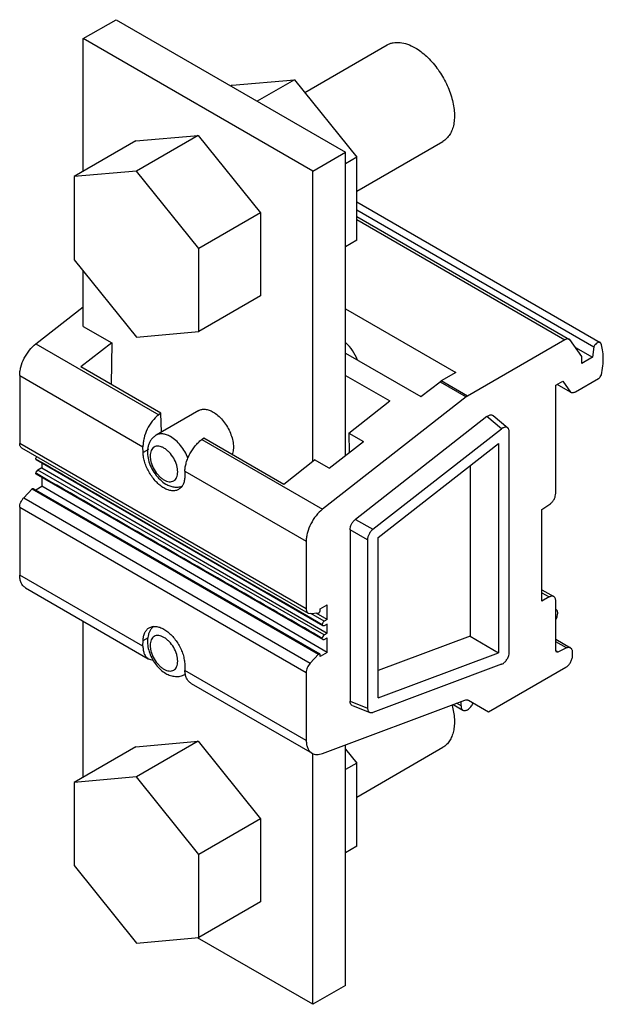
# Model space of a CAD drawing. Header units: millimetres. Extents: x 13 to 76, y 10 to 116.
import ezdxf

# ---------------------------------------------------------------- set-up
doc = ezdxf.new("R2010")
doc.units = ezdxf.units.MM
doc.header["$LTSCALE"] = 8.158536
doc.layers.get('0').update_dxf_attribs({"linetype": 'CONTINUOUS'})

msp = doc.modelspace()

# ---------------------------------------------------------------- linework, layer by layer
at = {"color": 7}
for p, q in [((20.34, 113.76), (23.87, 115.8)), ((23.87, 115.8), (48.62, 101.52)), ((20.34, 99.46), (20.34, 113.76)), ((45.09, 99.48), (20.34, 113.76)), ((44.22, 107.94), (53.12, 113.08)), ((36.39, 108.73), (43.11, 109.33)), ((43.11, 109.33), (39.1, 107.02)), ((43.11, 109.33), (49.82, 100.97)), ((36.39, 108.73), (36.26, 108.65)), ((25.99, 102.73), (32.71, 103.33)), ((32.71, 103.33), (26.06, 99.49)), ((32.71, 103.33), (39.43, 94.97)), ((25.99, 102.73), (19.35, 98.89)), ((49.82, 97.32), (59.12, 102.69)), ((45.09, 99.48), (48.62, 101.52)), ((48.62, 68.83), (48.62, 101.52)), ((49.82, 100.97), (48.62, 100.28)), ((49.82, 92.02), (49.82, 100.97)), ((26.06, 99.49), (19.35, 98.89)), ((19.35, 98.89), (19.35, 89.93)), ((32.78, 91.13), (26.06, 99.49)), ((45.09, 68.19), (45.09, 99.48)), ((49.82, 96.17), (76.09, 81.01)), ((39.43, 94.97), (32.78, 91.13)), ((39.43, 94.97), (39.43, 86.02)), ((49.82, 95.31), (75.4, 80.54)), ((49.82, 94.6), (72.78, 81.34)), ((49.82, 94.26), (72.28, 81.29)), ((49.82, 92.02), (48.62, 91.32)), ((32.78, 82.18), (32.78, 91.13)), ((19.35, 89.93), (26.06, 81.58)), ((20.34, 82.74), (20.34, 88.7)), ((39.43, 86.02), (32.78, 82.18)), ((15.23, 80.86), (20.34, 84.85)), ((48.62, 84.64), (60.51, 77.77)), ((20.34, 82.74), (23.4, 80.97)), ((26.06, 81.58), (32.78, 82.18)), ((15.23, 80.86), (28.47, 73.22)), ((23.4, 80.97), (20.07, 78.38)), ((23.4, 80.97), (23.36, 76.48)), ((72.28, 81.29), (61.76, 75.22)), ((72.8, 81.33), (72.78, 81.34)), ((74.08, 79.51), (72.8, 81.33)), ((76.16, 80.94), (76.09, 81.01)), ((48.62, 79.86), (56.75, 75.17)), ((73.4, 80.47), (75.24, 79.41)), ((75.4, 80.54), (75.24, 79.41)), ((74.08, 78.74), (74.08, 79.51)), ((75.24, 79.41), (74.08, 78.74)), ((28.69, 73.4), (20.07, 78.38)), ((60.51, 77.77), (58.93, 76.86)), ((13.48, 77.44), (13.48, 70.12)), ((13.48, 77.44), (26.77, 69.76)), ((48.62, 77.45), (53.39, 74.7)), ((56.75, 75.17), (58.81, 76.77)), ((58.81, 76.77), (61.64, 75.14)), ((61.76, 75.22), (58.93, 76.86)), ((71.28, 76.39), (72.06, 76.84)), ((72.89, 75.66), (71.45, 76.49)), ((72.06, 76.84), (72.89, 75.66)), ((73.41, 75.7), (75.9, 77.14)), ((71.28, 64.75), (71.28, 76.39)), ((72.89, 75.66), (72.91, 75.65)), ((61.64, 75.14), (46.13, 63.02)), ((48.98, 71.24), (53.39, 74.7)), ((32.79, 73.66), (28.19, 71.01)), ((28.69, 73.4), (28.47, 73.22)), ((28.77, 71.35), (28.69, 73.4)), ((63.87, 73.02), (49.68, 61.94)), ((65.44, 71.7), (63.87, 73.02)), ((64.53, 73.12), (66.1, 71.8)), ((48.98, 71.24), (49, 69.13)), ((48.98, 71.24), (50.55, 70.34)), ((51.57, 60.88), (65.44, 71.7)), ((66.26, 47.59), (66.26, 71.38)), ((44.38, 52.28), (13.48, 70.12)), ((33.11, 70.54), (33.33, 70.72)), ((33.11, 70.54), (46.13, 63.02)), ((33.33, 70.72), (41.96, 65.74)), ((46.84, 67.44), (50.55, 70.34)), ((52.14, 59.97), (65.11, 70.1)), ((65.11, 70.1), (65.11, 47.55)), ((13.68, 69.66), (44.59, 51.82)), ((26.79, 69.14), (26.77, 69.76)), ((27.36, 69.47), (26.79, 69.14)), ((15.21, 68.46), (15.3, 68.41)), ((46.17, 50.45), (15.27, 68.36)), ((15.86, 68.02), (15.86, 67.51)), ((41.96, 65.74), (45.28, 68.34)), ((46.84, 67.44), (45.28, 68.34)), ((15.3, 66.87), (15.21, 66.92)), ((15.86, 67.51), (15.42, 67.25)), ((46.32, 49.48), (15.42, 67.25)), ((15.86, 67.51), (46.64, 49.67)), ((31.29, 67.15), (31.28, 66.55)), ((31.29, 67.15), (44.38, 59.6)), ((62.06, 67.71), (62.06, 49.34)), ((46.17, 48.98), (15.27, 66.82)), ((15.86, 66.48), (15.86, 65.5)), ((13.91, 64.26), (14.81, 65.23)), ((14.81, 65.23), (45.71, 47.39)), ((14.94, 65.27), (45.84, 47.43)), ((15.21, 65.12), (15.86, 65.5)), ((46.64, 47.59), (15.86, 65.5)), ((13.91, 64.26), (44.81, 46.42)), ((13.48, 63.26), (13.48, 55.94)), ((13.48, 63.26), (44.38, 45.42)), ((69.8, 63), (70.64, 63.57)), ((69.8, 53.12), (69.8, 63)), ((49.68, 61.94), (51.57, 60.88)), ((50.99, 59.74), (49.1, 60.8)), ((49.1, 60.8), (49.1, 42.35)), ((44.38, 59.6), (44.38, 52.28)), ((50.99, 59.74), (50.99, 41.6)), ((52.14, 42.7), (52.14, 59.97)), ((26.77, 48.27), (13.48, 55.94)), ((14.1, 54.57), (27.35, 46.92)), ((69.8, 54.35), (71.08, 53.62)), ((69.8, 54.02), (70.58, 53.57)), ((70.58, 53.57), (69.8, 53.12)), ((71.28, 47.75), (71.28, 53.16)), ((45.88, 52.29), (46.64, 52.73)), ((45.88, 52.08), (45.88, 52.29)), ((46.64, 51.14), (46.64, 52.73)), ((20.34, 34.14), (20.34, 50.97)), ((44.43, 51.56), (46.11, 50.59)), ((44.59, 51.82), (44.81, 51.78)), ((44.81, 51.78), (45.71, 51.86)), ((46.32, 50.95), (44.88, 51.79)), ((46.64, 51.14), (45.45, 51.83)), ((46.64, 51.14), (46.32, 50.95)), ((46.17, 50.45), (46.11, 50.59)), ((46.32, 50.47), (46.17, 50.45)), ((46.64, 50.65), (46.32, 50.47)), ((46.64, 49.67), (46.64, 50.65)), ((26.77, 48.27), (26.79, 48.87)), ((26.79, 48.87), (27.38, 49.22)), ((46.11, 49.12), (46.17, 48.98)), ((46.17, 48.98), (46.32, 49)), ((46.32, 49.48), (46.64, 49.67)), ((46.32, 49), (46.64, 49.18)), ((46.64, 47.59), (46.64, 49.18)), ((62.06, 49.34), (52.14, 45.63)), ((62.06, 49.34), (65.11, 47.55)), ((71.28, 49.01), (72.88, 48.09)), ((72.44, 48.08), (71.28, 48.74)), ((72.44, 48.08), (71.51, 47.63)), ((45.71, 47.39), (44.81, 46.42)), ((46.64, 47.59), (45.88, 47.15)), ((45.88, 47.15), (45.88, 47.35)), ((52.14, 42.7), (65.11, 47.55)), ((71.35, 47.61), (71.28, 47.75)), ((71.51, 47.63), (71.29, 47.76)), ((71.5, 47.62), (71.35, 47.61)), ((73.09, 47.22), (73.09, 47.64)), ((31.28, 46.28), (31.29, 45.66)), ((44.38, 38.1), (31.29, 45.66)), ((65.44, 46.32), (51.57, 41.13)), ((64.04, 41.18), (72.38, 45.99)), ((44.38, 45.42), (44.38, 38.1)), ((31.96, 44.26), (45, 36.73)), ((46.13, 36.7), (61.48, 42.44)), ((49.1, 42.35), (50.99, 41.6)), ((49.35, 41.87), (51.24, 41.12)), ((60.23, 41.97), (61.27, 41.37)), ((61.07, 41.83), (60.59, 42.11)), ((61.07, 41.83), (61.07, 42.29)), ((61.86, 42.43), (64.04, 41.18)), ((51.24, 41.12), (51.57, 41.13)), ((25.99, 37.41), (19.35, 33.57)), ((25.99, 37.41), (32.71, 38.01)), ((32.71, 38.01), (26.06, 34.17)), ((32.71, 38.01), (39.43, 29.65)), ((48.62, 11.7), (48.62, 37.64)), ((49.82, 32), (59.12, 37.37)), ((45.09, 9.66), (45.09, 36.7)), ((48.62, 37.15), (49.82, 35.65)), ((49.82, 35.65), (48.62, 34.96)), ((49.82, 26.7), (49.82, 35.65)), ((26.06, 34.17), (19.35, 33.57)), ((32.78, 25.81), (26.06, 34.17)), ((19.35, 33.57), (19.35, 24.61)), ((39.43, 29.65), (32.78, 25.81)), ((39.43, 29.65), (39.43, 20.7)), ((49.82, 26.7), (48.62, 26)), ((32.78, 16.86), (32.78, 25.81)), ((19.35, 24.61), (26.06, 16.26)), ((39.43, 20.7), (32.78, 16.86)), ((26.06, 16.26), (32.78, 16.86)), ((45.09, 9.66), (32.64, 16.84)), ((48.62, 11.7), (45.09, 9.66))]:
    msp.add_line(p, q, dxfattribs=at)
for centre, radius, start, end in [((45.89, 47.22), 0.24, 131.8518, 136.9232), ((71.35, 47.88), 0.301, 300.0401, 304.0134), ((49.47, 42.19), 0.337, 230.954, 248.2749)]:
    msp.add_arc(centre, radius, start, end, dxfattribs=at)
for centre, start_param, end_param in [((15.42, 68.62), -3.782142, -3.14258), ((15.42, 67.01), 0.785383, 2.211316), ((46.32, 49.24), 0.785383, 2.355195)]:
    msp.add_ellipse(centre, major_axis=(0.15, 0.26), ratio=0.577352, start_param=start_param, end_param=end_param, dxfattribs=at)
for points, knots in [([(53.12, 113.08), (53.21, 113.14), (53.42, 113.24), (53.76, 113.33), (54.12, 113.37), (54.64, 113.35), (55.33, 113.19), (55.85, 112.94), (56.12, 112.78)], [0, 0, 0, 0, 0.108094, 0.218234, 0.332259, 0.45169, 0.710629, 1, 1, 1, 1]), ([(56.12, 112.78), (56.33, 112.66), (56.76, 112.37), (57.37, 111.86), (57.95, 111.27), (58.67, 110.37), (59.43, 109.13), (59.98, 107.79), (60.24, 106.72), (60.35, 105.95), (60.37, 105.22), (60.3, 104.54), (60.13, 103.94), (59.88, 103.42), (59.54, 102.99), (59.26, 102.77), (59.12, 102.69)], [0, 0, 0, 0, 0.06239, 0.128787, 0.198402, 0.270409, 0.417446, 0.561679, 0.630307, 0.695423, 0.756398, 0.812861, 0.864783, 0.91258, 0.957175, 1, 1, 1, 1]), ([(13.48, 77.44), (13.48, 77.59), (13.5, 77.9), (13.63, 78.53), (13.95, 79.32), (14.5, 80.18), (14.97, 80.66), (15.23, 80.86)], [0, 0, 0, 0, 0.112438, 0.233089, 0.490364, 0.752915, 1, 1, 1, 1]), ([(49.92, 79.11), (49.77, 79.47), (49.41, 80.14), (48.92, 80.72), (48.64, 80.97)], [0, 0, 0, 0, 0.507943, 1, 1, 1, 1]), ([(72.78, 81.34), (72.75, 81.36), (72.67, 81.39), (72.55, 81.39), (72.41, 81.36), (72.32, 81.32), (72.28, 81.29)], [0, 0, 0, 0, 0.217817, 0.450994, 0.710361, 1, 1, 1, 1]), ([(75.77, 80.98), (75.69, 80.93), (75.55, 80.8), (75.44, 80.64), (75.4, 80.54)], [0, 0, 0, 0, 0.475732, 1, 1, 1, 1]), ([(76.09, 81.01), (76.07, 81.02), (76.02, 81.04), (75.94, 81.04), (75.85, 81.02), (75.8, 81), (75.77, 80.98)], [0, 0, 0, 0, 0.217885, 0.45099, 0.71066, 1, 1, 1, 1]), ([(76.21, 77.53), (76.28, 77.84), (76.38, 78.45), (76.43, 79.35), (76.36, 80.18), (76.24, 80.7), (76.16, 80.94)], [0, 0, 0, 0, 0.277038, 0.537125, 0.778274, 1, 1, 1, 1]), ([(75.9, 77.14), (75.94, 77.16), (76, 77.2), (76.12, 77.33), (76.18, 77.45), (76.21, 77.53)], [0, 0, 0, 0, 0.228376, 0.47884, 1, 1, 1, 1]), ([(58.81, 76.77), (58.82, 76.78), (58.86, 76.81), (58.9, 76.84), (58.93, 76.86)], [0, 0, 0, 0, 0.257391, 1, 1, 1, 1]), ([(72.91, 75.65), (72.94, 75.63), (73.02, 75.6), (73.14, 75.6), (73.28, 75.63), (73.36, 75.67), (73.41, 75.7)], [0, 0, 0, 0, 0.217817, 0.450994, 0.710361, 1, 1, 1, 1]), ([(61.76, 75.22), (61.75, 75.21), (61.71, 75.19), (61.67, 75.16), (61.64, 75.14)], [0, 0, 0, 0, 0.24258, 1, 1, 1, 1]), ([(32.79, 73.66), (32.89, 73.72), (33.12, 73.81), (33.51, 73.82), (33.93, 73.72), (34.2, 73.59), (34.34, 73.51)], [0, 0, 0, 0, 0.217785, 0.450918, 0.710309, 1, 1, 1, 1]), ([(34.34, 73.51), (34.52, 73.4), (34.89, 73.14), (35.37, 72.64), (35.8, 72.06), (36.14, 71.41), (36.39, 70.74), (36.53, 70.08), (36.54, 69.47), (36.46, 69.09), (36.4, 68.93)], [0, 0, 0, 0, 0.119673, 0.250154, 0.387139, 0.525577, 0.660217, 0.78627, 0.900083, 1, 1, 1, 1]), ([(28.47, 73.22), (28.21, 73.02), (27.74, 72.53), (27.2, 71.67), (26.91, 70.87), (26.79, 70.22), (26.77, 69.91), (26.77, 69.76)], [0, 0, 0, 0, 0.245993, 0.50774, 0.765213, 0.886506, 1, 1, 1, 1]), ([(63.87, 73.02), (63.88, 73.03), (63.91, 73.06), (63.96, 73.08), (63.99, 73.1)], [0, 0, 0, 0, 0.257259, 1, 1, 1, 1]), ([(63.99, 73.1), (64.04, 73.13), (64.13, 73.18), (64.28, 73.21), (64.42, 73.19), (64.5, 73.15), (64.53, 73.12)], [0, 0, 0, 0, 0.292461, 0.550722, 0.781035, 1, 1, 1, 1]), ([(29.74, 70.86), (29.61, 70.94), (29.33, 71.06), (28.92, 71.16), (28.53, 71.15), (28.29, 71.07), (28.19, 71.01)], [0, 0, 0, 0, 0.289699, 0.549083, 0.782214, 1, 1, 1, 1]), ([(65.56, 71.79), (65.55, 71.78), (65.51, 71.75), (65.47, 71.73), (65.44, 71.7)], [0, 0, 0, 0, 0.242725, 1, 1, 1, 1]), ([(66.1, 71.8), (66.07, 71.83), (65.99, 71.87), (65.86, 71.89), (65.71, 71.86), (65.61, 71.81), (65.56, 71.79)], [0, 0, 0, 0, 0.219024, 0.449362, 0.707596, 1, 1, 1, 1]), ([(66.26, 71.38), (66.26, 71.42), (66.26, 71.51), (66.23, 71.63), (66.18, 71.73), (66.13, 71.78), (66.1, 71.8)], [0, 0, 0, 0, 0.285578, 0.545717, 0.78163, 1, 1, 1, 1]), ([(13.68, 69.66), (13.65, 69.68), (13.59, 69.73), (13.52, 69.84), (13.49, 69.97), (13.48, 70.07), (13.48, 70.12)], [0, 0, 0, 0, 0.217732, 0.450856, 0.710363, 1, 1, 1, 1]), ([(28.19, 71.01), (28.09, 70.95), (27.89, 70.8), (27.64, 70.53), (27.46, 70.21), (27.33, 69.87), (27.27, 69.5), (27.24, 68.99), (27.34, 68.32), (27.62, 67.55), (28.05, 66.83), (28.58, 66.21), (29.01, 65.88), (29.24, 65.74)], [0, 0, 0, 0, 0.058177, 0.116022, 0.174083, 0.232377, 0.291467, 0.351828, 0.477442, 0.609275, 0.74351, 0.874942, 1, 1, 1, 1]), ([(31.63, 68.52), (31.53, 68.77), (31.3, 69.25), (30.85, 69.9), (30.34, 70.45), (29.94, 70.74), (29.74, 70.86)], [0, 0, 0, 0, 0.261456, 0.522633, 0.77207, 1, 1, 1, 1]), ([(31.29, 67.15), (31.3, 67.3), (31.33, 67.6), (31.44, 68.06), (31.6, 68.53), (31.9, 69.15), (32.28, 69.73), (32.73, 70.23), (32.98, 70.45), (33.11, 70.54)], [0, 0, 0, 0, 0.111276, 0.231171, 0.357643, 0.488385, 0.751565, 0.878958, 1, 1, 1, 1]), ([(29.03, 65.32), (28.88, 65.41), (28.59, 65.62), (28.17, 66), (27.79, 66.45), (27.46, 66.96), (27.18, 67.49), (26.97, 68.05), (26.83, 68.6), (26.79, 68.96), (26.79, 69.14)], [0, 0, 0, 0, 0.113782, 0.236518, 0.365629, 0.498248, 0.631109, 0.76093, 0.884787, 1, 1, 1, 1]), ([(29.03, 69.63), (28.94, 69.69), (28.76, 69.77), (28.48, 69.84), (28.21, 69.83), (27.98, 69.75), (27.79, 69.59), (27.65, 69.36), (27.57, 69.08), (27.54, 68.76), (27.57, 68.41), (27.69, 67.91), (27.96, 67.3), (28.36, 66.75), (28.73, 66.4), (28.93, 66.26), (29.03, 66.2)], [0, 0, 0, 0, 0.060377, 0.114464, 0.16306, 0.208454, 0.253848, 0.302453, 0.356496, 0.416906, 0.483523, 0.555406, 0.708443, 0.861472, 0.933407, 1, 1, 1, 1]), ([(29.03, 66.2), (29.13, 66.15), (29.31, 66.06), (29.59, 65.99), (29.86, 66), (30.09, 66.09), (30.28, 66.25), (30.42, 66.47), (30.5, 66.75), (30.53, 67.07), (30.5, 67.42), (30.38, 67.92), (30.11, 68.54), (29.71, 69.08), (29.34, 69.43), (29.14, 69.57), (29.03, 69.63)], [0, 0, 0, 0, 0.060377, 0.114464, 0.16306, 0.208454, 0.253848, 0.302453, 0.356496, 0.416906, 0.483523, 0.555406, 0.708443, 0.861472, 0.933407, 1, 1, 1, 1]), ([(15.21, 68.46), (15.22, 68.51), (15.25, 68.6), (15.3, 68.68), (15.33, 68.72)], [0, 0, 0, 0, 0.487432, 1, 1, 1, 1]), ([(15.3, 68.41), (17.73, 67.01), (27.44, 61.39), (37.15, 55.77), (44.43, 51.56)], [0, 0, 0, 0, 0.249993, 1, 1, 1, 1]), ([(15.27, 66.82), (15.26, 66.83), (15.23, 66.86), (15.22, 66.9), (15.21, 66.92)], [0, 0, 0, 0, 0.462712, 1, 1, 1, 1]), ([(46.11, 49.12), (43.54, 50.6), (33.27, 56.51), (23, 62.43), (15.3, 66.87)], [0, 0, 0, 0, 0.250006, 1, 1, 1, 1]), ([(31.28, 66.55), (31.27, 66.39), (31.24, 66.1), (31.12, 65.71), (30.91, 65.38), (30.72, 65.23), (30.62, 65.17)], [0, 0, 0, 0, 0.288044, 0.546836, 0.780639, 1, 1, 1, 1]), ([(14.81, 65.23), (14.81, 65.23), (14.83, 65.24), (14.84, 65.26), (14.86, 65.26)], [0, 0, 0, 0, 0.264152, 1, 1, 1, 1]), ([(14.86, 65.26), (14.87, 65.27), (14.9, 65.28), (14.93, 65.28), (14.94, 65.27)], [0, 0, 0, 0, 0.550038, 1, 1, 1, 1]), ([(30.62, 65.17), (30.52, 65.11), (30.28, 65.02), (29.88, 65.01), (29.45, 65.11), (29.17, 65.24), (29.03, 65.32)], [0, 0, 0, 0, 0.217785, 0.450915, 0.710287, 1, 1, 1, 1]), ([(29.24, 65.74), (29.38, 65.67), (29.66, 65.53), (30.1, 65.41), (30.56, 65.4), (30.86, 65.46), (31, 65.51)], [0, 0, 0, 0, 0.255735, 0.505648, 0.753131, 1, 1, 1, 1]), ([(70.64, 63.57), (70.73, 63.63), (70.91, 63.79), (71.11, 64.09), (71.25, 64.41), (71.28, 64.64), (71.28, 64.75)], [0, 0, 0, 0, 0.242456, 0.50523, 0.765186, 1, 1, 1, 1]), ([(13.48, 63.26), (13.48, 63.35), (13.5, 63.53), (13.59, 63.79), (13.72, 64.04), (13.84, 64.19), (13.91, 64.26)], [0, 0, 0, 0, 0.228969, 0.480824, 0.742721, 1, 1, 1, 1]), ([(46.13, 63.02), (45.87, 62.82), (45.4, 62.34), (44.85, 61.48), (44.53, 60.69), (44.4, 60.06), (44.38, 59.75), (44.38, 59.6)], [0, 0, 0, 0, 0.247085, 0.509636, 0.766911, 0.887562, 1, 1, 1, 1]), ([(49.1, 60.8), (49.1, 60.9), (49.13, 61.12), (49.25, 61.43), (49.44, 61.71), (49.59, 61.87), (49.68, 61.94)], [0, 0, 0, 0, 0.232642, 0.490131, 0.752888, 1, 1, 1, 1]), ([(51.57, 60.88), (51.49, 60.81), (51.33, 60.65), (51.15, 60.36), (51.02, 60.06), (50.99, 59.84), (50.99, 59.74)], [0, 0, 0, 0, 0.247135, 0.509882, 0.767341, 1, 1, 1, 1]), ([(14.1, 54.57), (14, 54.63), (13.81, 54.78), (13.62, 55.11), (13.5, 55.5), (13.48, 55.79), (13.48, 55.94)], [0, 0, 0, 0, 0.217782, 0.450929, 0.710239, 1, 1, 1, 1]), ([(71.08, 53.62), (71.04, 53.64), (70.97, 53.66), (70.84, 53.67), (70.71, 53.63), (70.62, 53.59), (70.58, 53.57)], [0, 0, 0, 0, 0.217746, 0.450884, 0.71046, 1, 1, 1, 1]), ([(71.28, 53.16), (71.28, 53.21), (71.28, 53.31), (71.24, 53.44), (71.17, 53.55), (71.11, 53.6), (71.08, 53.62)], [0, 0, 0, 0, 0.289541, 0.549118, 0.782256, 1, 1, 1, 1]), ([(44.38, 52.28), (44.38, 52.23), (44.39, 52.13), (44.43, 52), (44.49, 51.89), (44.55, 51.84), (44.59, 51.82)], [0, 0, 0, 0, 0.289637, 0.549144, 0.782268, 1, 1, 1, 1]), ([(45.76, 51.87), (45.77, 51.88), (45.81, 51.91), (45.84, 51.96), (45.87, 52.02), (45.88, 52.06), (45.88, 52.08)], [0, 0, 0, 0, 0.237044, 0.499997, 0.762951, 1, 1, 1, 1]), ([(71.31, 51.15), (71.37, 51.26), (71.46, 51.48), (71.51, 51.77), (71.49, 51.97), (71.45, 52.1), (71.38, 52.2), (71.32, 52.25), (71.29, 52.27)], [0, 0, 0, 0, 0.306791, 0.582302, 0.70279, 0.810854, 0.908538, 1, 1, 1, 1]), ([(45.71, 51.86), (45.71, 51.86), (45.73, 51.86), (45.75, 51.87), (45.76, 51.87)], [0, 0, 0, 0, 0.229663, 1, 1, 1, 1]), ([(46.32, 50.95), (46.29, 50.94), (46.24, 50.89), (46.17, 50.8), (46.12, 50.7), (46.11, 50.62), (46.11, 50.59)], [0, 0, 0, 0, 0.237213, 0.499936, 0.762694, 1, 1, 1, 1]), ([(26.79, 48.87), (26.79, 49.03), (26.82, 49.32), (26.95, 49.72), (27.16, 50.04), (27.35, 50.2), (27.45, 50.25)], [0, 0, 0, 0, 0.288044, 0.546836, 0.780639, 1, 1, 1, 1]), ([(27.63, 50.08), (27.57, 49.99), (27.47, 49.81), (27.31, 49.41), (27.23, 48.86), (27.29, 48.18), (27.48, 47.5), (27.78, 46.85), (28.18, 46.24), (28.67, 45.72), (29.05, 45.45), (29.24, 45.33)], [0, 0, 0, 0, 0.057461, 0.115092, 0.232301, 0.354686, 0.482945, 0.615156, 0.747656, 0.876727, 1, 1, 1, 1]), ([(27.45, 50.25), (27.55, 50.32), (27.79, 50.4), (28.19, 50.41), (28.62, 50.31), (28.89, 50.18), (29.03, 50.1)], [0, 0, 0, 0, 0.217785, 0.450915, 0.710287, 1, 1, 1, 1]), ([(27.95, 50.43), (27.86, 50.35), (27.75, 50.24), (27.65, 50.11), (27.63, 50.08)], [0, 0, 0, 0, 0.749453, 1, 1, 1, 1]), ([(29.03, 50.1), (29.18, 50.01), (29.48, 49.8), (29.89, 49.42), (30.27, 48.97), (30.61, 48.47), (30.89, 47.93), (31.1, 47.37), (31.23, 46.82), (31.27, 46.46), (31.28, 46.28)], [0, 0, 0, 0, 0.113782, 0.236518, 0.365629, 0.498248, 0.631109, 0.76093, 0.884787, 1, 1, 1, 1]), ([(29.03, 49.22), (28.94, 49.27), (28.76, 49.36), (28.48, 49.43), (28.21, 49.42), (27.98, 49.34), (27.79, 49.17), (27.65, 48.95), (27.57, 48.67), (27.54, 48.35), (27.57, 48), (27.69, 47.5), (27.96, 46.88), (28.36, 46.34), (28.73, 45.99), (28.93, 45.85), (29.03, 45.79)], [0, 0, 0, 0, 0.060377, 0.114464, 0.16306, 0.208454, 0.253848, 0.302453, 0.356496, 0.416906, 0.483523, 0.555406, 0.708443, 0.861472, 0.933407, 1, 1, 1, 1]), ([(29.03, 45.79), (29.13, 45.74), (29.31, 45.65), (29.59, 45.58), (29.86, 45.59), (30.09, 45.67), (30.28, 45.83), (30.42, 46.06), (30.5, 46.34), (30.53, 46.66), (30.5, 47.01), (30.38, 47.51), (30.11, 48.13), (29.71, 48.67), (29.34, 49.02), (29.14, 49.16), (29.03, 49.22)], [0, 0, 0, 0, 0.060377, 0.114464, 0.16306, 0.208454, 0.253848, 0.302453, 0.356496, 0.416906, 0.483523, 0.555406, 0.708443, 0.861472, 0.933407, 1, 1, 1, 1]), ([(26.77, 48.27), (26.77, 48.12), (26.79, 47.84), (26.89, 47.44), (27.05, 47.17), (27.21, 47.01), (27.31, 46.95), (27.35, 46.92)], [0, 0, 0, 0, 0.291724, 0.551089, 0.782932, 0.892424, 1, 1, 1, 1]), ([(72.88, 48.09), (72.85, 48.11), (72.78, 48.14), (72.67, 48.14), (72.56, 48.12), (72.48, 48.1), (72.44, 48.08)], [0, 0, 0, 0, 0.222624, 0.457937, 0.715709, 1, 1, 1, 1]), ([(73.09, 47.64), (73.09, 47.69), (73.08, 47.78), (73.04, 47.92), (72.97, 48.02), (72.91, 48.07), (72.88, 48.09)], [0, 0, 0, 0, 0.289602, 0.549108, 0.782235, 1, 1, 1, 1]), ([(27.35, 46.92), (27.43, 46.88), (27.59, 46.81), (27.76, 46.79), (27.85, 46.79)], [0, 0, 0, 0, 0.488049, 1, 1, 1, 1]), ([(45.76, 47.42), (45.75, 47.42), (45.74, 47.41), (45.73, 47.41), (45.73, 47.4)], [0, 0, 0, 0, 0.239218, 1, 1, 1, 1]), ([(45.84, 47.43), (45.83, 47.44), (45.8, 47.44), (45.77, 47.43), (45.76, 47.42)], [0, 0, 0, 0, 0.449963, 1, 1, 1, 1]), ([(45.88, 47.35), (45.88, 47.37), (45.87, 47.4), (45.85, 47.43), (45.84, 47.43)], [0, 0, 0, 0, 0.55004, 1, 1, 1, 1]), ([(65.56, 46.37), (65.66, 46.43), (65.85, 46.59), (66.07, 46.89), (66.22, 47.23), (66.26, 47.48), (66.26, 47.59)], [0, 0, 0, 0, 0.237128, 0.499941, 0.762744, 1, 1, 1, 1]), ([(72.38, 45.99), (72.48, 46.05), (72.67, 46.21), (72.89, 46.52), (73.04, 46.86), (73.09, 47.1), (73.09, 47.22)], [0, 0, 0, 0, 0.237252, 0.499999, 0.762746, 1, 1, 1, 1]), ([(31.96, 44.26), (31.86, 44.32), (31.66, 44.48), (31.46, 44.81), (31.33, 45.21), (31.3, 45.5), (31.29, 45.66)], [0, 0, 0, 0, 0.219016, 0.453195, 0.712276, 1, 1, 1, 1]), ([(44.81, 46.42), (44.74, 46.35), (44.63, 46.2), (44.49, 45.95), (44.4, 45.69), (44.38, 45.51), (44.38, 45.42)], [0, 0, 0, 0, 0.257277, 0.519174, 0.77103, 1, 1, 1, 1]), ([(65.44, 46.32), (65.45, 46.32), (65.49, 46.34), (65.53, 46.36), (65.56, 46.37)], [0, 0, 0, 0, 0.241425, 1, 1, 1, 1]), ([(29.24, 45.33), (29.4, 45.24), (29.73, 45.09), (30.26, 44.98), (30.8, 45.01), (31.14, 45.14), (31.29, 45.23)], [0, 0, 0, 0, 0.255547, 0.504889, 0.75239, 1, 1, 1, 1]), ([(61.48, 42.44), (61.55, 42.47), (61.65, 42.49), (61.78, 42.47), (61.83, 42.45), (61.86, 42.43)], [0, 0, 0, 0, 0.533582, 0.771872, 1, 1, 1, 1]), ([(49.26, 41.92), (49.23, 41.95), (49.18, 42), (49.13, 42.1), (49.1, 42.22), (49.1, 42.31), (49.1, 42.35)], [0, 0, 0, 0, 0.218279, 0.453982, 0.714168, 1, 1, 1, 1]), ([(50.99, 41.6), (50.99, 41.54), (51, 41.44), (51.05, 41.3), (51.13, 41.18), (51.2, 41.14), (51.24, 41.12)], [0, 0, 0, 0, 0.291915, 0.550551, 0.781361, 1, 1, 1, 1]), ([(60.12, 41.89), (60.24, 41.41), (60.37, 40.68), (60.36, 39.74), (60.27, 39.11), (60.1, 38.54), (59.85, 38.05), (59.53, 37.65), (59.26, 37.45), (59.12, 37.37)], [0, 0, 0, 0, 0.30358, 0.442013, 0.570397, 0.688835, 0.798362, 0.901055, 1, 1, 1, 1]), ([(61.07, 41.83), (61.07, 41.78), (61.07, 41.68), (61.11, 41.55), (61.18, 41.44), (61.24, 41.39), (61.27, 41.37)], [0, 0, 0, 0, 0.289541, 0.549118, 0.782256, 1, 1, 1, 1]), ([(61.27, 41.37), (61.31, 41.35), (61.38, 41.33), (61.51, 41.32), (61.64, 41.35), (61.73, 41.4), (61.77, 41.42)], [0, 0, 0, 0, 0.217746, 0.450884, 0.71046, 1, 1, 1, 1]), ([(61.77, 41.42), (61.84, 41.46), (61.96, 41.55), (62.18, 41.78), (62.31, 41.99), (62.37, 42.14)], [0, 0, 0, 0, 0.228053, 0.477378, 1, 1, 1, 1]), ([(44.38, 38.1), (44.38, 37.95), (44.4, 37.66), (44.52, 37.27), (44.72, 36.94), (44.9, 36.79), (45, 36.73)], [0, 0, 0, 0, 0.289761, 0.549071, 0.782218, 1, 1, 1, 1]), ([(45, 36.73), (45.08, 36.69), (45.25, 36.62), (45.53, 36.58), (45.83, 36.61), (46.03, 36.67), (46.13, 36.7)], [0, 0, 0, 0, 0.227604, 0.465257, 0.721207, 1, 1, 1, 1])]:
    msp.add_open_spline(points, degree=3, knots=knots, dxfattribs=at)

doc.saveas('drawing.dxf')
